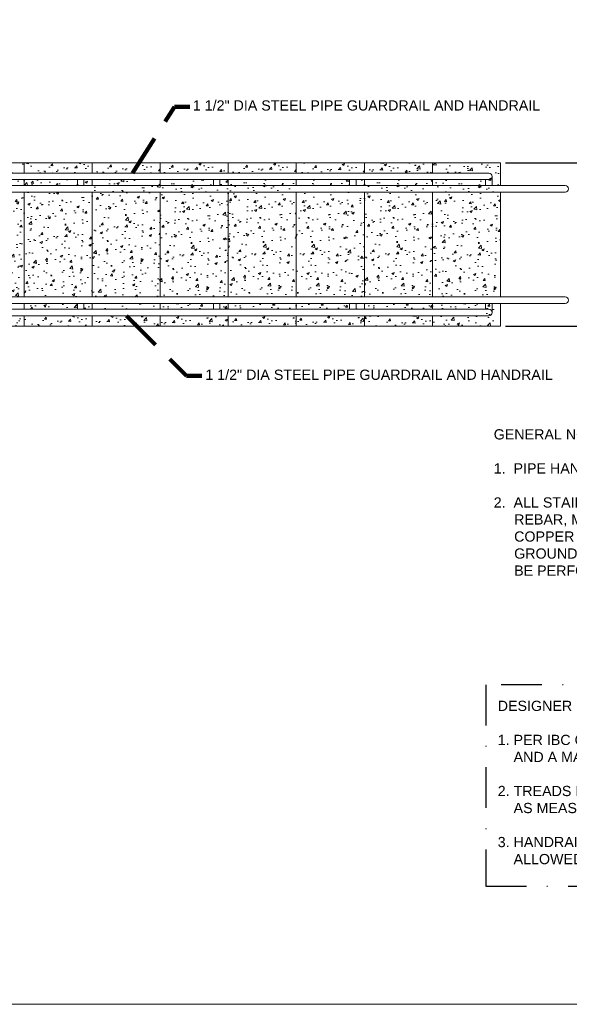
# Model space of a CAD drawing. Header units: feet. Extents: x -981 to -621, y 39 to 285.
# Tile 3 of 19: x -828 to -747, y 39 to 184. Entities that reach past the tile are written whole.
import ezdxf

# ---------------------------------------------------------------- set-up
doc = ezdxf.new("R2010")
doc.units = ezdxf.units.FT
doc.header["$MEASUREMENT"] = 0
doc.linetypes.add('( Border )', pattern=[21.012, 6, -3, 6, -3, 0.012, -3])
doc.linetypes.add('( Dashdot )', pattern=[12.012, 6, -3, 0.012, -3])
doc.layers.get('DefPoints').update_dxf_attribs({"lineweight": 0})
for name, color, linetype, lineweight in [('C-Detl-Grph-Wt 0', 4, 'Continuous', 0), ('G-ANNO-DIMS', 2, 'Continuous', 0), ('G-ANNO-NOTE', 4, '( Border )', 30), ('G-ANNO-PATT', 250, 'Continuous', 0), ('G-ANNO-TEXT', 13, 'Continuous', 30)]:
    doc.layers.add(name, color=color, linetype=linetype, lineweight=lineweight)
doc.layers.add('G-ANNO-NPLT', color=2, linetype='Continuous', lineweight=0, plot=False)
doc.styles.add("AEC_AC_05ArchDims-CC_1_1'", font='arial.ttf', dxfattribs={"height": 1.5})
doc.styles.add("AEC_AC_44Text-LeftTop_1_1'", font='arial.ttf', dxfattribs={"height": 1.5})
doc.styles.add('Style-Arial', font='arial.ttf')
doc.dimstyles.new("AEC_AC_05_Arch-Dims_1_1'", dxfattribs={"dimtxt": 1.5, "dimasz": 2.25, "dimexe": 0.75, "dimexo": 0.75, "dimgap": 0.75, "dimtad": 1, "dimdec": 4, "dimzin": 15, "dimdsep": 46, "dimlunit": 4, "dimtxsty": "AEC_AC_05ArchDims-CC_1_1'", "dimcen": 0.09, "dimclrd": 256, "dimclre": 256, "dimazin": 2, "dimtfac": 0.7, "dimtdec": 4, "dimtix": 1, "dimtmove": 1, "dimatfit": 3, "dimfxl": 1, "dimfrac": 1, "dimtolj": 1, "dimtzin": 15, "dimlwd": 30, "dimlwe": 30, "dimarcsym": 0})
doc.dimstyles.new("AEC_AC_44_Notes_1_1'", dxfattribs={"dimtxt": 1.5, "dimasz": 2.25, "dimexe": 0.75, "dimexo": 0.75, "dimgap": 0.75, "dimtad": 1, "dimjust": 1, "dimdec": 3, "dimzin": 15, "dimdsep": 46, "dimlunit": 5, "dimtxsty": "AEC_AC_44Text-LeftTop_1_1'", "dimblk": 'NONE', "dimcen": 0.09, "dimclrd": 256, "dimclre": 256, "dimazin": 2, "dimtfac": 0.7, "dimtdec": 3, "dimtmove": 1, "dimatfit": 1, "dimfxl": 1, "dimfrac": 1, "dimtolj": 1, "dimtzin": 15, "dimlwd": 30, "dimlwe": 30, "dimarcsym": 0})

# ---------------------------------------------------------------- blocks, each defined once
blk = doc.blocks.new('*D68')
at = {"layer": 'DefPoints', "color": 0, "transparency": 16777216}
for p in [(-757.58, 162.73, 0), (-757.58, 138.73, 0), (-730.42, 138.73, 0)]:
    blk.add_point(p, dxfattribs=at)
at = {"layer": 'G-ANNO-DIMS', "lineweight": 30, "transparency": 16777216}
for p, q in [((-756.83, 162.73, 0), (-729.67, 162.73, 0)), ((-730.42, 160.48, 0), (-730.42, 140.98, 0)), ((-756.83, 138.73, 0), (-729.67, 138.73, 0))]:
    blk.add_line(p, q, dxfattribs=at)
at = {"layer": 'G-ANNO-DIMS', "transparency": 16777216}
for points in [[(-730.8, 160.48, 0), (-730.05, 160.48, 0), (-730.42, 162.73, 0)], [(-730.8, 140.98, 0), (-730.05, 140.98, 0), (-730.42, 138.73, 0)]]:
    blk.add_solid(points, dxfattribs=at)
at = {"layer": 'G-ANNO-DIMS', "color": 0, "lineweight": 30, "transparency": 16777216, "insert": (-731.95, 150.73, 0), "char_height": 1.5, "attachment_point": 5, "rotation": 90, "style": "AEC_AC_05ArchDims-CC_1_1'"}
blk.add_mtext('\\A1;4\'-0" STAIRS', dxfattribs=at)
blk = doc.blocks.new('_None')

msp = doc.modelspace()

# ---------------------------------------------------------------- hatches: boundary and pattern name
at = {"layer": 'G-ANNO-PATT'}
h = msp.add_hatch(dxfattribs=at)
h.set_pattern_fill('AR-CONC', color=256, style=0, pattern_type=2)
h.set_pattern_definition([(50, (-856.176, 152.0467), (3.5863, -0.31376), [0.375, -4.125]), (355, (-856.176, 152.0467), (-0.69376, 3.76096), [0.3, -3.3]), (100.451, (-855.8772, 152.0205), (2.89254, 3.4472), [0.3187, -3.5057]), (46.184, (-856.176, 153.0467), (5.3362, -0.8276), [0.5625, -6.1875]), (96.636, (-855.7314, 152.9777), (4.6733, 4.8706), [0.47805, -5.2586]), (351.184, (-856.176, 153.0467), (4.6733, 4.8706), [0.45, -4.95]), (21, (-855.676, 152.7967), (2.98453, -2.0131), [0.375, -4.125]), (326, (-855.676, 152.7967), (1.21658, 3.62575), [0.3, -3.3]), (71.451, (-855.4274, 152.629), (4.2011, 1.61266), [0.3187, -3.5057]), (37.5, (-856.1761, 152.0467), (0.0608, 1.66447), [0, -3.26, 0, -3.35, 0, -3.3125]), (7.5, (-856.176, 152.0467), (1.31535, 1.97206), [0, -1.91, 0, -3.185, 0, -1.2625]), (327.5, (-857.2911, 152.0467), (2.66911, -0.112774), [0, -1.25, 0, -3.9, 0, -5.175]), (317.5, (-857.791, 152.0467), (2.91593, 0.50052), [0, -1.625, 0, -2.59, 0, -3.675])])
edge = h.paths.add_edge_path()
edge.add_line((-837.0964, 143.02932), (-827.57268, 143.02932))
edge.add_line((-827.57268, 143.02932), (-827.57268, 158.42702))
edge.add_line((-827.57268, 158.42702), (-837.0964, 158.42702))
edge.add_arc((-837.0964, 158.90195), 0.47494, 90, 270, ccw=False)
edge.add_line((-837.0964, 159.37689), (-827.57268, 159.37689))
edge.add_line((-827.57268, 159.37689), (-827.57268, 160.25189))
edge.add_line((-827.57268, 160.25189), (-837.57134, 160.25189))
edge.add_line((-837.57134, 160.25189), (-837.57134, 161.20176))
edge.add_line((-837.57134, 161.20176), (-827.57268, 161.20176))
edge.add_line((-827.57268, 161.20176), (-827.57268, 162.72656))
edge.add_line((-827.57268, 162.72656), (-837.57134, 162.72656))
edge.add_line((-837.57134, 162.72656), (-855.56891, 162.72656))
edge.add_line((-855.56891, 162.72656), (-865.56757, 162.72656))
edge.add_line((-865.56757, 162.72656), (-865.56757, 161.20176))
edge.add_line((-865.56757, 161.20176), (-855.56891, 161.20176))
edge.add_line((-855.56891, 161.20176), (-855.56891, 160.25189))
edge.add_line((-855.56891, 160.25189), (-865.56757, 160.25189))
edge.add_line((-865.56757, 160.25189), (-865.56757, 141.20445))
edge.add_line((-865.56757, 141.20445), (-855.56891, 141.20445))
edge.add_line((-855.56891, 141.20445), (-855.56891, 140.25458))
edge.add_line((-855.56891, 140.25458), (-865.56757, 140.25458))
edge.add_line((-865.56757, 140.25458), (-865.56757, 138.72978))
edge.add_line((-865.56757, 138.72978), (-855.56891, 138.72978))
edge.add_line((-855.56891, 138.72978), (-837.57134, 138.72978))
edge.add_line((-837.57134, 138.72978), (-827.57268, 138.72978))
edge.add_line((-827.57268, 138.72978), (-827.57268, 140.25458))
edge.add_line((-827.57268, 140.25458), (-837.57134, 140.25458))
edge.add_line((-837.57134, 140.25458), (-837.57134, 141.20445))
edge.add_line((-837.57134, 141.20445), (-827.57268, 141.20445))
edge.add_line((-827.57268, 141.20445), (-827.57268, 142.07945))
edge.add_line((-827.57268, 142.07945), (-837.0964, 142.07945))
edge.add_arc((-837.0964, 142.55439), 0.47494, 90, 270, ccw=False)
h = msp.add_hatch(dxfattribs=at)
h.set_pattern_fill('AR-CONC', color=256, style=0, pattern_type=2)
h.set_pattern_definition([(50, (-820.0603, 161.9886), (3.5863, -0.3138), [0.375, -4.125]), (355, (-820.0603, 161.9886), (-0.6938, 3.761), [0.3, -3.3]), (100.45, (-819.7614, 161.9625), (2.8925, 3.4472), [0.3187, -3.5057]), (46.184, (-820.0603, 162.9886), (5.3362, -0.8276), [0.5625, -6.1875]), (96.636, (-819.6156, 162.9197), (4.6733, 4.8706), [0.478, -5.2586]), (351.184, (-820.06, 162.9886), (4.6733, 4.8706), [0.45, -4.95]), (21, (-819.5603, 162.7386), (2.9845, -2.0131), [0.375, -4.125]), (326, (-819.5603, 162.7386), (1.2166, 3.6258), [0.3, -3.3]), (71.45, (-819.3116, 162.571), (4.2011, 1.6127), [0.3187, -3.5057]), (37.5, (-820.0603, 161.9886), (0.0608, 1.66447), [0, -3.26, 0, -3.35, 0, -3.3125]), (7.5, (-820.0603, 161.9886), (1.31535, 1.97206), [0, -1.91, 0, -3.185, 0, -1.2625]), (327.5, (-821.1753, 161.9886), (2.6691, -0.11277), [0, -1.25, 0, -3.9, 0, -5.175]), (317.5, (-821.6753, 161.9886), (2.9159, 0.5005), [0, -1.625, 0, -2.59, 0, -3.675])])
h.paths.add_polyline_path([(-827.57268, 162.72656), (-827.57268, 161.20176), (-817.57409, 161.20176), (-817.57409, 162.72656)])
h = msp.add_hatch(dxfattribs=at)
h.set_pattern_fill('AR-CONC', color=256, style=0, pattern_type=2)
h.set_pattern_definition([(50, (-811.4364, 161.8336), (3.5863, -0.3138), [0.375, -4.125]), (355, (-811.4364, 161.8336), (-0.6938, 3.761), [0.3, -3.3]), (100.45, (-811.1375, 161.8075), (2.8925, 3.4472), [0.3187, -3.5057]), (46.184, (-811.4364, 162.8336), (5.3362, -0.8276), [0.5625, -6.1875]), (96.64, (-810.9917, 162.7647), (4.6733, 4.8706), [0.478, -5.2586]), (351.18, (-811.4364, 162.8336), (4.6733, 4.8706), [0.45, -4.95]), (21, (-810.9364, 162.5836), (2.9845, -2.0131), [0.375, -4.125]), (326, (-810.9364, 162.5836), (1.2166, 3.6258), [0.3, -3.3]), (71.45, (-810.6877, 162.416), (4.2011, 1.6127), [0.3187, -3.5057]), (37.5, (-811.4364, 161.8336), (0.0608, 1.66447), [0, -3.26, 0, -3.35, 0, -3.3125]), (7.5, (-811.4364, 161.8336), (1.31535, 1.97206), [0, -1.91, 0, -3.185, 0, -1.2625]), (327.5, (-812.5514, 161.8336), (2.6691, -0.11277), [0, -1.25, 0, -3.9, 0, -5.175]), (317.5, (-813.0514, 161.8336), (2.9159, 0.5005), [0, -1.625, 0, -2.59, 0, -3.675])])
h.paths.add_polyline_path([(-817.57409, 162.72656), (-817.57409, 161.20176), (-807.57543, 161.20176), (-807.57543, 162.72656)])
h = msp.add_hatch(dxfattribs=at)
h.set_pattern_fill('AR-CONC', color=256, style=0, pattern_type=2)
h.set_pattern_definition([(50, (-802.3994, 161.782), (3.5863, -0.3138), [0.375, -4.125]), (355, (-802.3994, 161.782), (-0.6938, 3.761), [0.3, -3.3]), (100.45, (-802.1005, 161.7558), (2.8925, 3.4472), [0.3187, -3.5057]), (46.18, (-802.3994, 162.782), (5.3362, -0.8276), [0.5625, -6.1875]), (96.64, (-801.9547, 162.713), (4.6733, 4.8706), [0.478, -5.2586]), (351.18, (-802.3994, 162.782), (4.6733, 4.8706), [0.45, -4.95]), (21, (-801.8994, 162.532), (2.9845, -2.0131), [0.375, -4.125]), (326, (-801.8994, 162.532), (1.2166, 3.6258), [0.3, -3.3]), (71.45, (-801.6506, 162.3642), (4.2011, 1.6127), [0.3187, -3.5057]), (37.5, (-802.3994, 161.782), (0.0608, 1.66447), [0, -3.26, 0, -3.35, 0, -3.3125]), (7.5, (-802.3994, 161.782), (1.31535, 1.97206), [0, -1.91, 0, -3.185, 0, -1.2625]), (327.5, (-803.5144, 161.782), (2.6691, -0.11277), [0, -1.25, 0, -3.9, 0, -5.175]), (317.5, (-804.0144, 161.782), (2.9159, 0.5005), [0, -1.625, 0, -2.59, 0, -3.675])])
h.paths.add_polyline_path([(-807.57543, 162.72656), (-807.57543, 161.20176), (-797.57678, 161.20176), (-797.57678, 162.72656)])
h = msp.add_hatch(dxfattribs=at)
h.set_pattern_fill('AR-CONC', color=256, style=0, pattern_type=2)
h.set_pattern_definition([(50, (-791.4517, 161.782), (3.5863, -0.3138), [0.375, -4.125]), (355, (-791.4517, 161.782), (-0.6938, 3.761), [0.3, -3.3]), (100.45, (-791.1528, 161.7558), (2.8925, 3.4472), [0.3187, -3.5057]), (46.184, (-791.4517, 162.782), (5.3362, -0.8276), [0.5625, -6.1875]), (96.64, (-791.007, 162.713), (4.6733, 4.8706), [0.478, -5.2586]), (351.18, (-791.4517, 162.782), (4.6733, 4.8706), [0.45, -4.95]), (21, (-790.9517, 162.532), (2.9845, -2.0131), [0.375, -4.125]), (326, (-790.9517, 162.532), (1.2166, 3.6258), [0.3, -3.3]), (71.45, (-790.703, 162.3642), (4.2011, 1.6127), [0.3187, -3.5057]), (37.5, (-791.4517, 161.782), (0.0608, 1.66447), [0, -3.26, 0, -3.35, 0, -3.3125]), (7.5, (-791.4517, 161.782), (1.31535, 1.97206), [0, -1.91, 0, -3.185, 0, -1.2625]), (327.5, (-792.5667, 161.782), (2.6691, -0.11277), [0, -1.25, 0, -3.9, 0, -5.175]), (317.5, (-793.0667, 161.782), (2.9159, 0.5005), [0, -1.625, 0, -2.59, 0, -3.675])])
h.paths.add_polyline_path([(-797.57678, 162.72656), (-797.57678, 161.20176), (-787.57819, 161.20176), (-787.57819, 162.72656)])
h = msp.add_hatch(dxfattribs=at)
h.set_pattern_fill('AR-CONC', color=256, style=0, pattern_type=2)
h.set_pattern_definition([(50, (-781.3302, 161.7303), (3.5863, -0.3138), [0.375, -4.125]), (355, (-781.3302, 161.7303), (-0.6938, 3.761), [0.3, -3.3]), (100.45, (-781.0313, 161.704), (2.8925, 3.4472), [0.3187, -3.5057]), (46.184, (-781.33, 162.7303), (5.3362, -0.8276), [0.5625, -6.1875]), (96.636, (-780.8855, 162.6613), (4.6733, 4.8706), [0.478, -5.2586]), (351.18, (-781.33, 162.7303), (4.6733, 4.8706), [0.45, -4.95]), (21, (-780.8302, 162.4803), (2.9845, -2.0131), [0.375, -4.125]), (326, (-780.8302, 162.4803), (1.2166, 3.6258), [0.3, -3.3]), (71.45, (-780.5815, 162.3125), (4.2011, 1.6127), [0.3187, -3.5057]), (37.5, (-781.3302, 161.7303), (0.0608, 1.66447), [0, -3.26, 0, -3.35, 0, -3.3125]), (7.5, (-781.3302, 161.7303), (1.31535, 1.97206), [0, -1.91, 0, -3.185, 0, -1.2625]), (327.5, (-782.4452, 161.7303), (2.6691, -0.11277), [0, -1.25, 0, -3.9, 0, -5.175]), (317.5, (-782.9452, 161.7303), (2.9159, 0.5005), [0, -1.625, 0, -2.59, 0, -3.675])])
h.paths.add_polyline_path([(-787.57819, 162.72656), (-787.57819, 161.20176), (-777.57953, 161.20176), (-777.57953, 162.72656)])
h = msp.add_hatch(dxfattribs=at)
h.set_pattern_fill('AR-CONC', color=256, style=0, pattern_type=2)
h.set_pattern_definition([(50, (-775.185, 161.6786), (3.5863, -0.3138), [0.375, -4.125]), (355, (-775.185, 161.6786), (-0.6938, 3.761), [0.3, -3.3]), (100.45, (-774.886, 161.6525), (2.8925, 3.4472), [0.3187, -3.5057]), (46.184, (-775.185, 162.6786), (5.3362, -0.8276), [0.5625, -6.1875]), (96.636, (-774.7403, 162.6097), (4.6733, 4.8706), [0.478, -5.2586]), (351.184, (-775.185, 162.6786), (4.6733, 4.8706), [0.45, -4.95]), (21, (-774.685, 162.4286), (2.9845, -2.0131), [0.375, -4.125]), (326, (-774.685, 162.4286), (1.2166, 3.6258), [0.3, -3.3]), (71.45, (-774.4363, 162.261), (4.2011, 1.6127), [0.3187, -3.5057]), (37.5, (-775.185, 161.6786), (0.0608, 1.66447), [0, -3.26, 0, -3.35, 0, -3.3125]), (7.5, (-775.185, 161.6786), (1.31535, 1.97206), [0, -1.91, 0, -3.185, 0, -1.2625]), (327.5, (-776.3, 161.6786), (2.66911, -0.11277), [0, -1.25, 0, -3.9, 0, -5.175]), (317.5, (-776.8, 161.6786), (2.91593, 0.5005), [0, -1.625, 0, -2.59, 0, -3.675])])
h.paths.add_polyline_path([(-777.57953, 162.72656), (-777.57953, 161.20176), (-767.58088, 161.20176), (-767.58088, 162.72656)])
h = msp.add_hatch(dxfattribs=at)
h.set_pattern_fill('AR-CONC', color=256, style=0, pattern_type=2)
h.set_pattern_definition([(50, (-760.813, 149.1987), (3.5863, -0.31376), [0.375, -4.125]), (355, (-760.813, 149.1987), (-0.6938, 3.761), [0.3, -3.3]), (100.451, (-760.514, 149.1726), (2.89254, 3.4472), [0.3187, -3.5057]), (46.184, (-760.813, 150.1987), (5.3362, -0.8276), [0.5625, -6.1875]), (96.636, (-760.368, 150.13), (4.6733, 4.8706), [0.478, -5.2586]), (351.184, (-760.813, 150.1987), (4.6733, 4.8706), [0.45, -4.95]), (21, (-760.313, 149.9487), (2.98453, -2.0131), [0.375, -4.125]), (326, (-760.313, 149.9487), (1.2166, 3.62575), [0.3, -3.3]), (71.451, (-760.0642, 149.781), (4.2011, 1.61266), [0.3187, -3.5057]), (37.5, (-760.8129, 149.1987), (0.0608, 1.66447), [0, -3.26, 0, -3.35, 0, -3.3125]), (7.5, (-760.813, 149.1987), (1.31535, 1.97206), [0, -1.91, 0, -3.185, 0, -1.2625]), (327.5, (-761.9279, 149.1987), (2.66911, -0.11277), [0, -1.25, 0, -3.9, 0, -5.175]), (317.5, (-762.428, 149.1987), (2.91593, 0.50052), [0, -1.625, 0, -2.59, 0, -3.675])])
edge = h.paths.add_edge_path()
edge.add_line((-757.58222, 142.07945), (-767.58088, 142.07945))
edge.add_line((-767.58088, 142.07945), (-767.58088, 141.20445))
edge.add_line((-767.58088, 141.20445), (-759.58189, 141.20445))
edge.add_arc((-759.58189, 140.72951), 0.47494, -90.0001162, 90.0001162, ccw=False)
edge.add_line((-759.58189, 140.25458), (-767.58088, 140.25458))
edge.add_line((-767.58088, 140.25458), (-767.58088, 138.72978))
edge.add_line((-767.58088, 138.72978), (-757.58222, 138.72978))
edge.add_line((-757.58222, 138.72978), (-757.58222, 142.07945))
edge = h.paths.add_edge_path()
edge.add_line((-767.58088, 143.02932), (-757.58222, 143.02932))
edge.add_line((-757.58222, 143.02932), (-757.58222, 149.43037))
edge.add_line((-757.58222, 149.43037), (-757.60287, 149.44137))
edge.add_line((-757.60287, 149.44137), (-758.14058, 148.43163))
edge.add_line((-758.14058, 148.43163), (-757.10318, 153.21734))
edge.add_line((-757.10318, 153.21734), (-757.58222, 152.39566))
edge.add_line((-757.58222, 152.39566), (-757.58222, 162.72656))
edge.add_line((-757.58222, 162.72656), (-767.58088, 162.72656))
edge.add_line((-767.58088, 162.72656), (-767.58088, 161.20176))
edge.add_line((-767.58088, 161.20176), (-759.58189, 161.20176))
edge.add_arc((-759.58189, 160.72682), 0.47494, -90.0001971, 90.0001971, ccw=False)
edge.add_line((-759.58189, 160.25189), (-767.58088, 160.25189))
edge.add_line((-767.58088, 160.25189), (-767.58088, 143.02932))
h = msp.add_hatch(dxfattribs=at)
h.set_pattern_fill('AR-CONC', color=256, style=0, pattern_type=2)
h.set_pattern_definition([(50, (-821.5417, 151.8884), (3.5863, -0.31376), [0.375, -4.125]), (355, (-821.5417, 151.8884), (-0.6938, 3.761), [0.3, -3.3]), (100.45, (-821.243, 151.8623), (2.8925, 3.4472), [0.3187, -3.5057]), (46.184, (-821.5417, 152.8884), (5.3362, -0.8276), [0.5625, -6.1875]), (96.636, (-821.097, 152.8195), (4.6733, 4.8706), [0.478, -5.2586]), (351.184, (-821.5417, 152.8884), (4.6733, 4.8706), [0.45, -4.95]), (21, (-821.0417, 152.6384), (2.98453, -2.0131), [0.375, -4.125]), (326, (-821.0417, 152.6384), (1.2166, 3.6258), [0.3, -3.3]), (71.45, (-820.793, 152.4707), (4.2011, 1.6127), [0.3187, -3.5057]), (37.5, (-821.5417, 151.8884), (0.0608, 1.66447), [0, -3.26, 0, -3.35, 0, -3.3125]), (7.5, (-821.5417, 151.8884), (1.31535, 1.97206), [0, -1.91, 0, -3.185, 0, -1.2625]), (327.5, (-822.6567, 151.8884), (2.66911, -0.11277), [0, -1.25, 0, -3.9, 0, -5.175]), (317.5, (-823.1567, 151.8884), (2.91593, 0.50052), [0, -1.625, 0, -2.59, 0, -3.675])])
h.paths.add_polyline_path([(-827.57268, 159.37689), (-817.57409, 159.37689), (-817.57409, 160.25189), (-827.57268, 160.25189)])
h.paths.add_polyline_path([(-817.57409, 142.07945), (-827.57268, 142.07945), (-827.57268, 141.20445), (-817.57409, 141.20445)])
h.paths.add_polyline_path([(-827.57268, 143.02932), (-817.57409, 143.02932), (-817.57409, 158.42702), (-827.57268, 158.42702)])
h = msp.add_hatch(dxfattribs=at)
h.set_pattern_fill('AR-CONC', color=256, style=0, pattern_type=2)
h.set_pattern_definition([(50, (-812.6854, 153.3124), (3.5863, -0.31376), [0.375, -4.125]), (355, (-812.6854, 153.3124), (-0.6938, 3.761), [0.3, -3.3]), (100.45, (-812.3866, 153.2863), (2.8925, 3.4472), [0.3187, -3.5057]), (46.184, (-812.6854, 154.3124), (5.3362, -0.8276), [0.5625, -6.1875]), (96.636, (-812.2407, 154.2434), (4.6733, 4.8706), [0.478, -5.2586]), (351.184, (-812.6854, 154.3124), (4.6733, 4.8706), [0.45, -4.95]), (21, (-812.1854, 154.0624), (2.98453, -2.0131), [0.375, -4.125]), (326, (-812.1854, 154.0624), (1.2166, 3.62575), [0.3, -3.3]), (71.451, (-811.9367, 153.8947), (4.2011, 1.61266), [0.3187, -3.5057]), (37.5, (-812.6854, 153.3124), (0.0608, 1.66447), [0, -3.26, 0, -3.35, 0, -3.3125]), (7.5, (-812.6854, 153.3124), (1.31535, 1.97206), [0, -1.91, 0, -3.185, 0, -1.2625]), (327.5, (-813.8004, 153.3124), (2.66911, -0.11277), [0, -1.25, 0, -3.9, 0, -5.175]), (317.5, (-814.3004, 153.3124), (2.91593, 0.50052), [0, -1.625, 0, -2.59, 0, -3.675])])
h.paths.add_polyline_path([(-807.57543, 142.07945), (-817.57409, 142.07945), (-817.57409, 141.20445), (-807.57543, 141.20445)])
h.paths.add_polyline_path([(-817.57409, 143.02932), (-807.57543, 143.02932), (-807.57543, 160.25189), (-817.57409, 160.25189)])
h = msp.add_hatch(dxfattribs=at)
h.set_pattern_fill('AR-CONC', color=256, style=0, pattern_type=2)
h.set_pattern_definition([(50, (-803.0384, 149.1987), (3.5863, -0.31376), [0.375, -4.125]), (355, (-803.0384, 149.1987), (-0.6938, 3.761), [0.3, -3.3]), (100.45, (-802.7395, 149.1726), (2.8925, 3.4472), [0.3187, -3.5057]), (46.184, (-803.0384, 150.1987), (5.3362, -0.8276), [0.5625, -6.1875]), (96.636, (-802.5937, 150.13), (4.6733, 4.8706), [0.478, -5.2586]), (351.184, (-803.0384, 150.1987), (4.6733, 4.8706), [0.45, -4.95]), (21, (-802.5384, 149.9487), (2.9845, -2.0131), [0.375, -4.125]), (326, (-802.5384, 149.9487), (1.2166, 3.6258), [0.3, -3.3]), (71.45, (-802.2897, 149.781), (4.2011, 1.6127), [0.3187, -3.5057]), (37.5, (-803.0384, 149.1987), (0.0608, 1.66447), [0, -3.26, 0, -3.35, 0, -3.3125]), (7.5, (-803.0384, 149.1987), (1.31535, 1.97206), [0, -1.91, 0, -3.185, 0, -1.2625]), (327.5, (-804.1534, 149.1987), (2.66911, -0.11277), [0, -1.25, 0, -3.9, 0, -5.175]), (317.5, (-804.6534, 149.1987), (2.91593, 0.50052), [0, -1.625, 0, -2.59, 0, -3.675])])
h.paths.add_polyline_path([(-807.57543, 143.02932), (-797.57678, 143.02932), (-797.57678, 160.25189), (-807.57543, 160.25189)])
h.paths.add_polyline_path([(-797.57678, 142.07945), (-807.57543, 142.07945), (-807.57543, 141.20445), (-797.57678, 141.20445)])
h = msp.add_hatch(dxfattribs=at)
h.set_pattern_fill('AR-CONC', color=256, style=0, pattern_type=2)
h.set_pattern_definition([(50, (-792.4425, 149.357), (3.5863, -0.31376), [0.375, -4.125]), (355, (-792.4425, 149.357), (-0.6938, 3.761), [0.3, -3.3]), (100.45, (-792.1436, 149.3308), (2.8925, 3.4472), [0.3187, -3.5057]), (46.184, (-792.4425, 150.357), (5.3362, -0.8276), [0.5625, -6.1875]), (96.636, (-791.998, 150.288), (4.6733, 4.8706), [0.478, -5.2586]), (351.184, (-792.4425, 150.357), (4.6733, 4.8706), [0.45, -4.95]), (21, (-791.9425, 150.107), (2.9845, -2.0131), [0.375, -4.125]), (326, (-791.9425, 150.107), (1.2166, 3.6258), [0.3, -3.3]), (71.45, (-791.6938, 149.9392), (4.2011, 1.6127), [0.3187, -3.5057]), (37.5, (-792.4425, 149.357), (0.0608, 1.66447), [0, -3.26, 0, -3.35, 0, -3.3125]), (7.5, (-792.4425, 149.357), (1.31535, 1.97206), [0, -1.91, 0, -3.185, 0, -1.2625]), (327.5, (-793.5575, 149.357), (2.66911, -0.11277), [0, -1.25, 0, -3.9, 0, -5.175]), (317.5, (-794.0575, 149.357), (2.91593, 0.50052), [0, -1.625, 0, -2.59, 0, -3.675])])
h.paths.add_polyline_path([(-787.57819, 142.07945), (-797.57678, 142.07945), (-797.57678, 141.20445), (-787.57819, 141.20445)])
h.paths.add_polyline_path([(-797.57678, 143.02932), (-787.57819, 143.02932), (-787.57819, 160.25189), (-797.57678, 160.25189)])
h = msp.add_hatch(dxfattribs=at)
h.set_pattern_fill('AR-CONC', color=256, style=0, pattern_type=2)
h.set_pattern_definition([(50, (-785.3258, 149.357), (3.5863, -0.31376), [0.375, -4.125]), (355, (-785.326, 149.357), (-0.6938, 3.761), [0.3, -3.3]), (100.45, (-785.027, 149.3308), (2.8925, 3.4472), [0.3187, -3.5057]), (46.184, (-785.326, 150.357), (5.3362, -0.8276), [0.5625, -6.1875]), (96.636, (-784.881, 150.288), (4.6733, 4.8706), [0.478, -5.2586]), (351.184, (-785.326, 150.357), (4.6733, 4.8706), [0.45, -4.95]), (21, (-784.8258, 150.107), (2.98453, -2.0131), [0.375, -4.125]), (326, (-784.826, 150.107), (1.2166, 3.6258), [0.3, -3.3]), (71.45, (-784.577, 149.9392), (4.2011, 1.6127), [0.3187, -3.5057]), (37.5, (-785.3258, 149.357), (0.0608, 1.66447), [0, -3.26, 0, -3.35, 0, -3.3125]), (7.5, (-785.3258, 149.357), (1.31535, 1.97206), [0, -1.91, 0, -3.185, 0, -1.2625]), (327.5, (-786.4408, 149.357), (2.66911, -0.11277), [0, -1.25, 0, -3.9, 0, -5.175]), (317.5, (-786.9408, 149.357), (2.91593, 0.50052), [0, -1.625, 0, -2.59, 0, -3.675])])
h.paths.add_polyline_path([(-787.57819, 159.37689), (-777.57953, 159.37689), (-777.57953, 160.25189), (-787.57819, 160.25189)])
h.paths.add_polyline_path([(-777.57953, 142.07945), (-787.57819, 142.07945), (-787.57819, 141.20445), (-777.57953, 141.20445)])
h.paths.add_polyline_path([(-787.57819, 143.02932), (-777.57953, 143.02932), (-777.57953, 158.42702), (-787.57819, 158.42702)])
h = msp.add_hatch(dxfattribs=at)
h.set_pattern_fill('AR-CONC', color=256, style=0, pattern_type=2)
h.set_pattern_definition([(50, (-772.8322, 149.357), (3.5863, -0.31376), [0.375, -4.125]), (355, (-772.832, 149.357), (-0.6938, 3.761), [0.3, -3.3]), (100.45, (-772.5333, 149.3308), (2.8925, 3.4472), [0.3187, -3.5057]), (46.184, (-772.832, 150.357), (5.3362, -0.8276), [0.5625, -6.1875]), (96.636, (-772.3875, 150.288), (4.6733, 4.8706), [0.478, -5.2586]), (351.184, (-772.832, 150.357), (4.6733, 4.8706), [0.45, -4.95]), (21, (-772.3322, 150.107), (2.9845, -2.0131), [0.375, -4.125]), (326, (-772.332, 150.107), (1.2166, 3.6258), [0.3, -3.3]), (71.45, (-772.0835, 149.9392), (4.2011, 1.6127), [0.3187, -3.5057]), (37.5, (-772.8322, 149.357), (0.0608, 1.66447), [0, -3.26, 0, -3.35, 0, -3.3125]), (7.5, (-772.8322, 149.357), (1.31535, 1.97206), [0, -1.91, 0, -3.185, 0, -1.2625]), (327.5, (-773.9472, 149.357), (2.66911, -0.11277), [0, -1.25, 0, -3.9, 0, -5.175]), (317.5, (-774.4472, 149.357), (2.91593, 0.50052), [0, -1.625, 0, -2.59, 0, -3.675])])
h.paths.add_polyline_path([(-767.58088, 142.07945), (-777.57953, 142.07945), (-777.57953, 141.20445), (-767.58088, 141.20445)])
h.paths.add_polyline_path([(-777.57953, 143.02932), (-767.58088, 143.02932), (-767.58088, 160.25189), (-777.57953, 160.25189)])
h = msp.add_hatch(dxfattribs=at)
h.set_pattern_fill('AR-CONC', color=256, style=0, pattern_type=2)
h.set_pattern_definition([(50, (-820.9898, 139.4634), (3.5863, -0.3138), [0.375, -4.125]), (355, (-820.9898, 139.4634), (-0.6938, 3.761), [0.3, -3.3]), (100.45, (-820.691, 139.4373), (2.8925, 3.4472), [0.3187, -3.5057]), (46.184, (-820.99, 140.4634), (5.3362, -0.8276), [0.5625, -6.1875]), (96.636, (-820.545, 140.3944), (4.6733, 4.8706), [0.478, -5.2586]), (351.18, (-820.99, 140.4634), (4.6733, 4.8706), [0.45, -4.95]), (21, (-820.4898, 140.2134), (2.9845, -2.0131), [0.375, -4.125]), (326, (-820.4898, 140.2134), (1.2166, 3.6258), [0.3, -3.3]), (71.45, (-820.241, 140.0457), (4.2011, 1.6127), [0.3187, -3.5057]), (37.5, (-820.9898, 139.4634), (0.0608, 1.66447), [0, -3.26, 0, -3.35, 0, -3.3125]), (7.5, (-820.9898, 139.4634), (1.31535, 1.97206), [0, -1.91, 0, -3.185, 0, -1.2625]), (327.5, (-822.1048, 139.4634), (2.6691, -0.11277), [0, -1.25, 0, -3.9, 0, -5.175]), (317.5, (-822.6048, 139.4634), (2.9159, 0.5005), [0, -1.625, 0, -2.59, 0, -3.675])])
h.paths.add_polyline_path([(-817.57409, 138.72978), (-817.57409, 140.25458), (-827.57268, 140.25458), (-827.57268, 138.72978)])
h = msp.add_hatch(dxfattribs=at)
h.set_pattern_fill('AR-CONC', color=256, style=0, pattern_type=2)
h.set_pattern_definition([(50, (-815.3094, 139.4117), (3.5863, -0.3138), [0.375, -4.125]), (355, (-815.3094, 139.4117), (-0.6938, 3.761), [0.3, -3.3]), (100.45, (-815.0105, 139.3856), (2.8925, 3.4472), [0.3187, -3.5057]), (46.184, (-815.3094, 140.4117), (5.3362, -0.8276), [0.5625, -6.1875]), (96.636, (-814.8647, 140.343), (4.6733, 4.8706), [0.478, -5.2586]), (351.184, (-815.3094, 140.412), (4.6733, 4.8706), [0.45, -4.95]), (21, (-814.8094, 140.1617), (2.9845, -2.0131), [0.375, -4.125]), (326, (-814.8094, 140.1617), (1.2166, 3.6258), [0.3, -3.3]), (71.45, (-814.5607, 139.994), (4.2011, 1.6127), [0.3187, -3.5057]), (37.5, (-815.3094, 139.4117), (0.0608, 1.66447), [0, -3.26, 0, -3.35, 0, -3.3125]), (7.5, (-815.3094, 139.4117), (1.31535, 1.97206), [0, -1.91, 0, -3.185, 0, -1.2625]), (327.5, (-816.4244, 139.4117), (2.66911, -0.11277), [0, -1.25, 0, -3.9, 0, -5.175]), (317.5, (-816.9244, 139.4117), (2.91593, 0.5005), [0, -1.625, 0, -2.59, 0, -3.675])])
h.paths.add_polyline_path([(-807.57543, 138.72978), (-807.57543, 140.25458), (-817.57409, 140.25458), (-817.57409, 138.72978)])
h = msp.add_hatch(dxfattribs=at)
h.set_pattern_fill('AR-CONC', color=256, style=0, pattern_type=2)
h.set_pattern_definition([(50, (-805.7043, 139.2568), (3.5863, -0.3138), [0.375, -4.125]), (355, (-805.7043, 139.2568), (-0.6938, 3.761), [0.3, -3.3]), (100.45, (-805.4055, 139.2306), (2.8925, 3.4472), [0.3187, -3.5057]), (46.184, (-805.7043, 140.2568), (5.3362, -0.8276), [0.5625, -6.1875]), (96.636, (-805.2596, 140.188), (4.6733, 4.8706), [0.478, -5.2586]), (351.184, (-805.7043, 140.257), (4.6733, 4.8706), [0.45, -4.95]), (21, (-805.2043, 140.0068), (2.9845, -2.0131), [0.375, -4.125]), (326, (-805.2043, 140.0068), (1.2166, 3.6258), [0.3, -3.3]), (71.45, (-804.9556, 139.839), (4.2011, 1.6127), [0.3187, -3.5057]), (37.5, (-805.7043, 139.2568), (0.0608, 1.66447), [0, -3.26, 0, -3.35, 0, -3.3125]), (7.5, (-805.7043, 139.2568), (1.31535, 1.97206), [0, -1.91, 0, -3.185, 0, -1.2625]), (327.5, (-806.8193, 139.2568), (2.66911, -0.11277), [0, -1.25, 0, -3.9, 0, -5.175]), (317.5, (-807.3193, 139.2568), (2.91593, 0.5005), [0, -1.625, 0, -2.59, 0, -3.675])])
h.paths.add_polyline_path([(-797.57678, 138.72978), (-797.57678, 140.25458), (-807.57543, 140.25458), (-807.57543, 138.72978)])
h = msp.add_hatch(dxfattribs=at)
h.set_pattern_fill('AR-CONC', color=256, style=0, pattern_type=2)
h.set_pattern_definition([(50, (-793.0525, 139.2568), (3.5863, -0.3138), [0.375, -4.125]), (355, (-793.0525, 139.2568), (-0.6938, 3.761), [0.3, -3.3]), (100.45, (-792.7536, 139.2306), (2.8925, 3.4472), [0.3187, -3.5057]), (46.18, (-793.0525, 140.2568), (5.3362, -0.8276), [0.5625, -6.1875]), (96.64, (-792.608, 140.188), (4.6733, 4.8706), [0.478, -5.2586]), (351.18, (-793.0525, 140.257), (4.6733, 4.8706), [0.45, -4.95]), (21, (-792.5525, 140.0068), (2.9845, -2.0131), [0.375, -4.125]), (326, (-792.5525, 140.0068), (1.2166, 3.6258), [0.3, -3.3]), (71.45, (-792.3038, 139.839), (4.2011, 1.6127), [0.3187, -3.5057]), (37.5, (-793.0525, 139.2568), (0.0608, 1.66447), [0, -3.26, 0, -3.35, 0, -3.3125]), (7.5, (-793.0525, 139.2568), (1.31535, 1.97206), [0, -1.91, 0, -3.185, 0, -1.2625]), (327.5, (-794.1675, 139.2568), (2.6691, -0.11277), [0, -1.25, 0, -3.9, 0, -5.175]), (317.5, (-794.6675, 139.2568), (2.9159, 0.5005), [0, -1.625, 0, -2.59, 0, -3.675])])
h.paths.add_polyline_path([(-787.57819, 138.72978), (-787.57819, 140.25458), (-797.57678, 140.25458), (-797.57678, 138.72978)])
h = msp.add_hatch(dxfattribs=at)
h.set_pattern_fill('AR-CONC', color=256, style=0, pattern_type=2)
h.set_pattern_definition([(50, (-783.499, 139.3084), (3.5863, -0.3138), [0.375, -4.125]), (355, (-783.499, 139.3084), (-0.6938, 3.761), [0.3, -3.3]), (100.45, (-783.2002, 139.2823), (2.8925, 3.4472), [0.3187, -3.5057]), (46.184, (-783.499, 140.3084), (5.3362, -0.8276), [0.5625, -6.1875]), (96.64, (-783.0544, 140.2395), (4.6733, 4.8706), [0.478, -5.2586]), (351.18, (-783.499, 140.3084), (4.6733, 4.8706), [0.45, -4.95]), (21, (-782.999, 140.0584), (2.9845, -2.0131), [0.375, -4.125]), (326, (-782.999, 140.0584), (1.2166, 3.6258), [0.3, -3.3]), (71.45, (-782.7504, 139.8907), (4.201, 1.6127), [0.3187, -3.5057]), (37.5, (-783.4991, 139.3084), (0.0608, 1.66447), [0, -3.26, 0, -3.35, 0, -3.3125]), (7.5, (-783.499, 139.3084), (1.31535, 1.97206), [0, -1.91, 0, -3.185, 0, -1.2625]), (327.5, (-784.6141, 139.3084), (2.6691, -0.11277), [0, -1.25, 0, -3.9, 0, -5.175]), (317.5, (-785.114, 139.3084), (2.9159, 0.5005), [0, -1.625, 0, -2.59, 0, -3.675])])
h.paths.add_polyline_path([(-777.57953, 138.72978), (-777.57953, 140.25458), (-787.57819, 140.25458), (-787.57819, 138.72978)])
h = msp.add_hatch(dxfattribs=at)
h.set_pattern_fill('AR-CONC', color=256, style=0, pattern_type=2)
h.set_pattern_definition([(50, (-770.434, 139.205), (3.5863, -0.3138), [0.375, -4.125]), (355, (-770.434, 139.205), (-0.6938, 3.761), [0.3, -3.3]), (100.45, (-770.1353, 139.179), (2.8925, 3.4472), [0.3187, -3.5057]), (46.184, (-770.434, 140.205), (5.3362, -0.8276), [0.5625, -6.1875]), (96.636, (-769.9894, 140.136), (4.6733, 4.8706), [0.478, -5.2586]), (351.18, (-770.434, 140.205), (4.6733, 4.8706), [0.45, -4.95]), (21, (-769.934, 139.955), (2.9845, -2.0131), [0.375, -4.125]), (326, (-769.934, 139.955), (1.2166, 3.6258), [0.3, -3.3]), (71.45, (-769.6854, 139.7873), (4.2011, 1.6127), [0.3187, -3.5057]), (37.5, (-770.4341, 139.2051), (0.0608, 1.66447), [0, -3.26, 0, -3.35, 0, -3.3125]), (7.5, (-770.4341, 139.2051), (1.31535, 1.97206), [0, -1.91, 0, -3.185, 0, -1.2625]), (327.5, (-771.5491, 139.2051), (2.6691, -0.11277), [0, -1.25, 0, -3.9, 0, -5.175]), (317.5, (-772.0491, 139.205), (2.9159, 0.5005), [0, -1.625, 0, -2.59, 0, -3.675])])
h.paths.add_polyline_path([(-767.58088, 138.72978), (-767.58088, 140.25458), (-777.57953, 140.25458), (-777.57953, 138.72978)])

# ---------------------------------------------------------------- linework, layer by layer
at = {"layer": 'C-Detl-Grph-Wt 0'}
for p, q in [((-935.55797, 162.72656, 0), (-757.58222, 162.72656, 0)), ((-827.57268, 161.20176, 0), (-827.57268, 162.72656, 0)), ((-817.57409, 161.20176, 0), (-817.57409, 162.72656, 0)), ((-807.57543, 161.20176, 0), (-807.57543, 162.72656, 0)), ((-797.57678, 161.20176, 0), (-797.57678, 162.72656, 0)), ((-787.57819, 161.20176, 0), (-787.57819, 162.72656, 0)), ((-777.57953, 161.20176, 0), (-777.57953, 162.72656, 0)), ((-767.58088, 161.20176, 0), (-767.58088, 162.72656, 0)), ((-757.58222, 162.72656, 0), (-757.58222, 159.37689, 0)), ((-759.28351, 161.20176, 0), (-837.0964, 161.20176, 0)), ((-758.80858, 160.72682, 0), (-758.80858, 159.37689, 0)), ((-759.28351, 160.25189, 0), (-837.0964, 160.25189, 0)), ((-748.05819, 159.37689, 0), (-837.0964, 159.37689, 0)), ((-827.57268, 159.37689, 0), (-827.57268, 160.25189, 0)), ((-819.75044, 160.25189, 0), (-819.75044, 159.37689, 0)), ((-818.80056, 160.25189, 0), (-818.80056, 159.37689, 0)), ((-817.57409, 159.37689, 0), (-817.57409, 160.25189, 0)), ((-807.57543, 159.37689, 0), (-807.57543, 160.25189, 0)), ((-799.75309, 160.25189, 0), (-799.75309, 159.37689, 0)), ((-798.80321, 160.25189, 0), (-798.80321, 159.37689, 0)), ((-797.57678, 159.37689, 0), (-797.57678, 160.25189, 0)), ((-787.57819, 159.37689, 0), (-787.57819, 160.25189, 0)), ((-779.75574, 160.25189, 0), (-779.75574, 159.37689, 0)), ((-778.80586, 160.25189, 0), (-778.80586, 159.37689, 0)), ((-777.57953, 159.37689, 0), (-777.57953, 160.25189, 0)), ((-767.58088, 159.37689, 0), (-767.58088, 160.25189, 0)), ((-759.75845, 160.25189, 0), (-759.75845, 159.37689, 0)), ((-748.05819, 158.42702, 0), (-837.0964, 158.42702, 0)), ((-827.57268, 143.02932, 0), (-827.57268, 158.42702, 0)), ((-817.57409, 143.02932, 0), (-817.57409, 158.42702, 0)), ((-807.57543, 143.02932, 0), (-807.57543, 158.42702, 0)), ((-797.57678, 143.02932, 0), (-797.57678, 158.42702, 0)), ((-787.57819, 143.02932, 0), (-787.57819, 158.42702, 0)), ((-777.57953, 143.02932, 0), (-777.57953, 158.42702, 0)), ((-767.58088, 143.02932, 0), (-767.58088, 158.42702, 0)), ((-757.58222, 158.42702, 0), (-757.58222, 143.02932, 0)), ((-748.05819, 143.02932, 0), (-837.0964, 143.02932, 0)), ((-748.05819, 142.07945, 0), (-837.0964, 142.07945, 0)), ((-827.57268, 141.20445, 0), (-827.57268, 142.07945, 0)), ((-827.57268, 142.07945, 0), (-827.57268, 141.20445, 0)), ((-819.75044, 141.20445, 0), (-819.75044, 142.07945, 0)), ((-818.80056, 141.20445, 0), (-818.80056, 142.07945, 0)), ((-817.57409, 141.20445, 0), (-817.57409, 142.07945, 0)), ((-817.57409, 142.07945, 0), (-817.57409, 141.20445, 0)), ((-807.57543, 141.20445, 0), (-807.57543, 142.07945, 0)), ((-807.57543, 142.07945, 0), (-807.57543, 141.20445, 0)), ((-799.75309, 141.20445, 0), (-799.75309, 142.07945, 0)), ((-798.80321, 141.20445, 0), (-798.80321, 142.07945, 0)), ((-797.57678, 141.20445, 0), (-797.57678, 142.07945, 0)), ((-797.57678, 142.07945, 0), (-797.57678, 141.20445, 0)), ((-787.57819, 141.20445, 0), (-787.57819, 142.07945, 0)), ((-787.57819, 142.07945, 0), (-787.57819, 141.20445, 0)), ((-779.75574, 141.20445, 0), (-779.75574, 142.07945, 0)), ((-778.80586, 141.20445, 0), (-778.80586, 142.07945, 0)), ((-777.57953, 141.20445, 0), (-777.57953, 142.07945, 0)), ((-777.57953, 142.07945, 0), (-777.57953, 141.20445, 0)), ((-767.58088, 141.20445, 0), (-767.58088, 142.07945, 0)), ((-767.58088, 142.07945, 0), (-767.58088, 141.20445, 0)), ((-759.75845, 141.20445, 0), (-759.75845, 142.07945, 0)), ((-758.80858, 140.72951, 0), (-758.80858, 142.07945, 0)), ((-757.58222, 142.07945, 0), (-757.58222, 138.72978, 0)), ((-759.28351, 141.20445, 0), (-837.0964, 141.20445, 0)), ((-759.28351, 140.25458, 0), (-837.0964, 140.25458, 0)), ((-827.57268, 140.25458, 0), (-827.57268, 138.72978, 0)), ((-817.57409, 140.25458, 0), (-817.57409, 138.72978, 0)), ((-807.57543, 140.25458, 0), (-807.57543, 138.72978, 0)), ((-797.57678, 140.25458, 0), (-797.57678, 138.72978, 0)), ((-787.57819, 140.25458, 0), (-787.57819, 138.72978, 0)), ((-777.57953, 140.25458, 0), (-777.57953, 138.72978, 0)), ((-767.58088, 140.25458, 0), (-767.58088, 138.72978, 0)), ((-935.55797, 138.72978, 0), (-757.58222, 138.72978, 0))]:
    msp.add_line(p, q, dxfattribs=at)
for centre in [(-759.28351, 160.72682, 0), (-748.05819, 158.90195, 0), (-748.05819, 142.55439, 0), (-759.28351, 140.72951, 0)]:
    msp.add_arc(centre, 0.47494, 270, 90, dxfattribs=at)
at = {"layer": 'G-ANNO-NOTE', "linetype": '( Dashdot )', "elevation": -0.00394}
msp.add_lwpolyline([(-759.75275, 56.49934), (-678.88319, 56.49934), (-678.88319, 86.07821), (-759.75275, 86.07821)], close=True, dxfattribs=at)
at = {"layer": 'G-ANNO-NPLT'}
msp.add_3dface([(-620.8441, 285.13311, -3.51772), (-980.8441, 285.13311, -3.51772), (-980.8441, 39.13311, -3.51772), (-620.8441, 39.13311, -3.51772)], dxfattribs=at)

# ---------------------------------------------------------------- texts
at = {"layer": 'G-ANNO-NOTE', "insert": (-802.78315, 171.13942, 0), "char_height": 1.5, "attachment_point": 4, "style": 'Style-Arial'}
msp.add_mtext('1 {\\A1;1/2}" DIA STEEL PIPE GUARDRAIL AND HANDRAIL', dxfattribs=at)
at = {"layer": 'G-ANNO-NOTE', "insert": (-800.94158, 131.58787, 0), "char_height": 1.5, "width": 54.3176917, "attachment_point": 4, "style": 'Style-Arial'}
msp.add_mtext('1 {\\A1;1/2}" DIA STEEL PIPE GUARDRAIL AND HANDRAIL ', dxfattribs=at)
at = {"layer": 'G-ANNO-TEXT', "insert": (-758.56944, 123.59175, 0), "char_height": 1.5, "width": 117.9905765, "attachment_point": 1, "style": 'Style-Arial'}
msp.add_mtext('GENERAL NOTES:\\P\\P\\pi-3,l3;1.  PIPE HANDRAIL MUST HAVE WELDS GROUNDED SMOOTH AND BE HOT DIPPED GALVANIZED AFTER FABRICATION.\\P\\P2.  ALL STAIR METALLIC COMPONENTS, INCLUDING BUT NOT LIMITED TO STRUCTURAL STEEL, HANDRAILS AND REBAR, MUST BE GROUNDED.  ALL METALLIC COMPONENTS MUST BE MADE CONTINUOUS VIA #4 BARE COPPER JUMPERS AS REQUIRED.  GROUNDING MUST BE BY CONNECTING METALLIC COMPONENTS TO TANK GROUNDING SYSTEM VIA #4 BARE COPPER CONDUCTOR BELOW LINER. BELOW GRADE CONNECTIONS MUST BE PERFORMED VIA EXOTHERMIC WELD PROCESS.', dxfattribs=at)
at = {"layer": 'G-ANNO-TEXT', "insert": (-757.98244, 83.71688, -0.00394), "char_height": 1.5, "attachment_point": 1, "style": 'Style-Arial'}
msp.add_mtext('DESIGNER NOTES:\\P\\P1. PER IBC GUIDELINES RISERS HAVE A MINIMUM HEIGHT = 4" \\P    AND A MAXIMUM HEIGHT OF 7".\\P\\P2. TREADS MUST HAVE A MINIMUM DEPTH OF 9 1/2", \\P    AS MEASURED FROM RISER TO RISER.\\P\\P3. HANDRAILS MUST BE EXPOSED GALVANIZED.  PAINTING IS NOT \\P    ALLOWED.', dxfattribs=at)

# ---------------------------------------------------------------- dimensions: what is measured, and where the dimension line sits
at = {"layer": 'G-ANNO-DIMS', "lineweight": 30}
dim = msp.add_linear_dim(base=(-730.42401, 138.72978, 0), p1=(-757.58222, 162.72656, 0), p2=(-757.58222, 138.72978, 0), angle=270, text='4\'-0" STAIRS', dimstyle="AEC_AC_05_Arch-Dims_1_1'", dxfattribs=at)
dim.commit()
dim.dimension.update_dxf_attribs({"geometry": '*D68', "text_midpoint": (-731.94959, 150.72817, 0)})

# ---------------------------------------------------------------- leaders
at = {"layer": 'G-ANNO-NOTE', "lineweight": 30, "annotation_type": 0, "has_hookline": 1, "hookline_direction": 0, "text_width": 50.74829}
for points in [[(-811.633, 161.20176, 0), (-805.48901, 170.9205, 0), (-803.23901, 170.9205, 0)], [(-812.50902, 140.25467, 0), (-803.70669, 131.43464, 0), (-801.45669, 131.43464, 0)]]:
    msp.add_leader(points, dimstyle="AEC_AC_44_Notes_1_1'", override={"dimtad": 0, "dimclrd": 0, "dimlwd": 65534}, dxfattribs=at)

doc.saveas('drawing.dxf')
